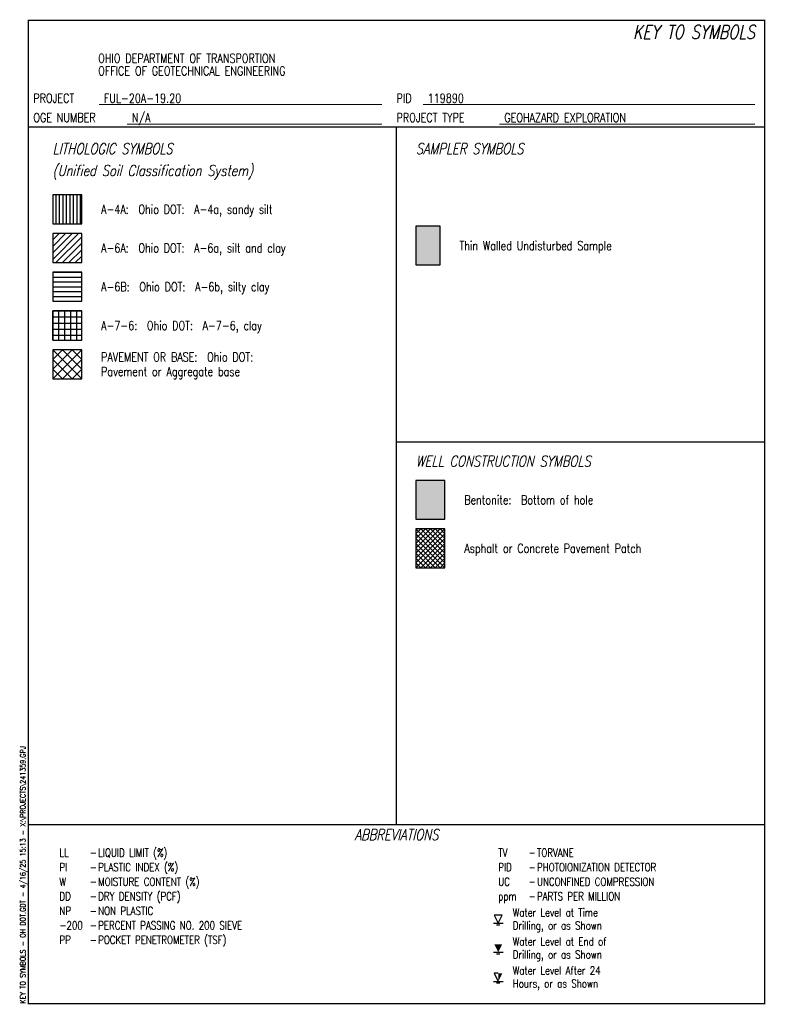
# Model space of a CAD drawing. Extents: x -0.1 to 7.6, y 0 to 10.2.
import ezdxf
from ezdxf.enums import TextEntityAlignment as Align

# ---------------------------------------------------------------- set-up
doc = ezdxf.new("R2010")
doc.units = 0
doc.linetypes.add('Solid', pattern=[0])
doc.layers.get('0').update_dxf_attribs({"linetype": 'Solid'})
doc.styles.add('ROMAND', font='romand', dxfattribs={"height": 1})

# ---------------------------------------------------------------- blocks, each defined once
blk = doc.blocks.new('DGRFC_WTLEV2')
at = {"color": 7, "linetype": 'Solid'}
for points in [[(-0.06, 0), (0.06, 0)], [(-0.02, -0.02), (0.02, -0.02)]]:
    blk.add_lwpolyline(points, dxfattribs=at)
at = {"color": 7}
blk.add_solid([(0, 0), (0.05, 0.1), (0, 0), (-0.05, 0.1)], dxfattribs=at)
blk = doc.blocks.new('DGRFC_WTLEV1')
at = {"color": 7, "linetype": 'Solid'}
for points in [[(-0.06, 0), (0.06, 0)], [(0, 0), (0.05, 0.1), (-0.05, 0.1), (0, 0)], [(-0.02, -0.02), (0.02, -0.02)]]:
    blk.add_lwpolyline(points, dxfattribs=at)
blk = doc.blocks.new('DGRFC_WTLEV3')
at = {"color": 7, "linetype": 'Solid'}
for points in [[(-0.06, 0), (0.06, 0)], [(0, 0.1), (-0.05, 0.1), (0, 0)], [(-0.02, -0.02), (0.02, -0.02)]]:
    blk.add_lwpolyline(points, dxfattribs=at)
at = {"color": 7}
blk.add_solid([(0, 0), (0.05, 0.1), (0, 0), (0, 0.1)], dxfattribs=at)

msp = doc.modelspace()

# ---------------------------------------------------------------- linework, layer by layer
at = {"color": 7, "linetype": 'Solid'}
for points, const_width in [([(0, 0), (7.6, 0), (7.6, 10.15), (0, 10.15), (0, 0)], 0.014), ([(0.728, 9.28), (3.65, 9.28)], 0.01), ([(4.072, 9.28), (7.5, 9.28)], 0.01), ([(1.018, 9.08), (3.65, 9.08)], 0.01), ([(4.862, 9.08), (7.5, 9.08)], 0.01)]:
    msp.add_lwpolyline(points, dxfattribs=dict(at, const_width=const_width))
for points in [[(0, 9.05), (7.6, 9.05)], [(3.8, 1.85), (3.8, 9.05)], [(0.25, 8.05), (0.55, 8.05), (0.55, 8.35), (0.25, 8.35), (0.25, 8.05)], [(0.286, 8.05), (0.286, 8.35)], [(0.322, 8.05), (0.322, 8.35)], [(0.358, 8.05), (0.358, 8.35)], [(0.394, 8.05), (0.394, 8.35)], [(0.43, 8.05), (0.43, 8.35)], [(0.466, 8.05), (0.466, 8.35)], [(0.502, 8.05), (0.502, 8.35)], [(0.538, 8.05), (0.538, 8.35)], [(0.25, 7.883), (0.317, 7.95)], [(0.25, 7.817), (0.383, 7.95)], [(0.25, 7.75), (0.45, 7.95)], [(0.25, 7.683), (0.517, 7.95)], [(0.25, 7.65), (0.55, 7.65), (0.55, 7.95), (0.25, 7.95), (0.25, 7.65)], [(4, 7.625), (4.25, 7.625), (4.25, 8.025), (4, 8.025), (4, 7.625)], [(0.283, 7.65), (0.55, 7.917)], [(0.35, 7.65), (0.55, 7.85)], [(0.417, 7.65), (0.55, 7.783)], [(0.483, 7.65), (0.55, 7.717)], [(0.55, 7.65), (0.55, 7.65)], [(0.25, 7.55), (0.55, 7.55)], [(0.25, 7.25), (0.55, 7.25), (0.55, 7.55), (0.25, 7.55), (0.25, 7.25)], [(0.25, 7.5), (0.55, 7.5)], [(0.25, 7.45), (0.55, 7.45)], [(0.25, 7.4), (0.55, 7.4)], [(0.25, 7.35), (0.55, 7.35)], [(0.25, 7.3), (0.55, 7.3)], [(0.25, 7.15), (0.55, 7.15)], [(0.25, 6.85), (0.25, 7.15)], [(0.25, 6.85), (0.55, 6.85), (0.55, 7.15), (0.25, 7.15), (0.25, 6.85)], [(0.312, 6.85), (0.312, 7.15)], [(0.375, 6.85), (0.375, 7.15)], [(0.438, 6.85), (0.438, 7.15)], [(0.5, 6.85), (0.5, 7.15)], [(0.25, 7.088), (0.55, 7.088)], [(0.25, 7.025), (0.55, 7.025)], [(0.25, 6.963), (0.55, 6.963)], [(0.25, 6.9), (0.55, 6.9)], [(0.25, 6.75), (0.55, 6.45)], [(0.25, 6.65), (0.35, 6.75)], [(0.25, 6.55), (0.45, 6.75)], [(0.25, 6.45), (0.55, 6.75)], [(0.25, 6.45), (0.55, 6.45), (0.55, 6.75), (0.25, 6.75), (0.25, 6.45)], [(0.35, 6.75), (0.55, 6.55)], [(0.45, 6.75), (0.55, 6.65)], [(0.55, 6.75), (0.55, 6.75)], [(0.25, 6.65), (0.45, 6.45)], [(0.35, 6.45), (0.55, 6.65)], [(0.25, 6.55), (0.35, 6.45)], [(0.45, 6.45), (0.55, 6.55)], [(0.25, 6.45), (0.25, 6.45)], [(0.55, 6.45), (0.55, 6.45)], [(3.8, 5.8), (7.6, 5.8)], [(4, 5), (4.3, 5), (4.3, 5.4), (4, 5.4), (4, 5)], [(4, 4.9), (4.3, 4.6)], [(4, 4.85), (4.05, 4.9)], [(4, 4.8), (4.1, 4.9)], [(4, 4.75), (4.15, 4.9)], [(4, 4.7), (4.2, 4.9)], [(4, 4.65), (4.25, 4.9)], [(4, 4.6), (4.3, 4.9)], [(4, 4.5), (4.3, 4.5), (4.3, 4.9), (4, 4.9), (4, 4.5)], [(4.05, 4.9), (4.3, 4.65)], [(4.1, 4.9), (4.3, 4.7)], [(4.15, 4.9), (4.3, 4.75)], [(4.2, 4.9), (4.3, 4.8)], [(4.25, 4.9), (4.3, 4.85)], [(4.3, 4.9), (4.3, 4.9)], [(4, 4.85), (4.3, 4.55)], [(4, 4.55), (4.3, 4.85)], [(4, 4.8), (4.3, 4.5)], [(4, 4.5), (4.3, 4.8)], [(4, 4.75), (4.25, 4.5)], [(4, 4.7), (4.2, 4.5)], [(4.05, 4.5), (4.3, 4.75)], [(4.1, 4.5), (4.3, 4.7)], [(4, 4.65), (4.15, 4.5)], [(4, 4.6), (4.1, 4.5)], [(4.15, 4.5), (4.3, 4.65)], [(4.2, 4.5), (4.3, 4.6)], [(4, 4.55), (4.05, 4.5)], [(4, 4.5), (4, 4.5)], [(4.25, 4.5), (4.3, 4.55)], [(4.3, 4.5), (4.3, 4.5)], [(0, 1.85), (7.6, 1.85)]]:
    msp.add_lwpolyline(points, dxfattribs=at)
at = {"color": 9}
for points in [[(4, 7.625), (4, 8.025), (4.25, 7.625), (4.25, 8.025)], [(4, 5), (4, 5.4), (4.3, 5), (4.3, 5.4)]]:
    msp.add_solid(points, dxfattribs=at)

# ---------------------------------------------------------------- block references
at = {"xscale": 0.833333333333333, "yscale": 0.833333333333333}
for name, p in [('DGRFC_WTLEV1', (4.85, 0.83)), ('DGRFC_WTLEV2', (4.85, 0.53)), ('DGRFC_WTLEV3', (4.85, 0.23))]:
    msp.add_blockref(name, p, dxfattribs=at)

# ---------------------------------------------------------------- texts
at = {"color": 7, "style": 'ROMAND', "oblique": 13, "width": 0.78}
msp.add_text('KEY TO SYMBOLS', height=0.1395, dxfattribs=at).set_placement((7.5, 10.1), align=Align.TOP_RIGHT)
at = {"color": 7, "style": 'ROMAND', "width": 0.78}
for s, height, p in [('OHIO DEPARTMENT OF TRANSPORTION', 0.093, (0.72, 9.805)), ('OFFICE OF GEOTECHNICAL ENGINEERING', 0.093, (0.72, 9.675)), ('LL', 0.0837, (0.32, 1.6)), ('LIQUID LIMIT (%)', 0.0837, (0.72, 1.6)), ('TV', 0.0837, (4.85, 1.6)), ('TORVANE', 0.0837, (5.25, 1.6)), ('PI', 0.0837, (0.32, 1.45)), ('PLASTIC INDEX (%)', 0.0837, (0.72, 1.45)), ('PID', 0.0837, (4.85, 1.45)), ('PHOTOIONIZATION DETECTOR', 0.0837, (5.25, 1.45)), ('W', 0.0837, (0.32, 1.3)), ('MOISTURE CONTENT (%)', 0.0837, (0.72, 1.3)), ('UC', 0.0837, (4.85, 1.3)), ('UNCONFINED COMPRESSION', 0.0837, (5.25, 1.3)), ('DD', 0.0837, (0.32, 1.15)), ('DRY DENSITY (PCF)', 0.0837, (0.72, 1.15)), ('ppm', 0.0837, (4.85, 1.15)), ('PARTS PER MILLION', 0.0837, (5.25, 1.15)), ('NP', 0.0837, (0.32, 1)), ('NON PLASTIC', 0.0837, (0.72, 1)), ('-200', 0.0837, (0.32, 0.85)), ('PERCENT PASSING NO. 200 SIEVE', 0.0837, (0.72, 0.85)), ('PP', 0.0837, (0.32, 0.7)), ('POCKET PENETROMETER (TSF)', 0.0837, (0.72, 0.7))]:
    msp.add_text(s, height=height, dxfattribs=at).set_placement(p, align=Align.TOP_LEFT)
for s, height, p in [('PROJECT', 0.093, (0.05, 9.3)), ('FUL-20A-19.20', 0.093, (0.778, 9.3)), ('PID', 0.093, (3.8, 9.3)), ('119890', 0.093, (4.122, 9.3)), ('OGE NUMBER', 0.093, (0.05, 9.1)), ('N/A', 0.093, (1.068, 9.1)), ('PROJECT TYPE', 0.093, (3.8, 9.1)), ('GEOHAZARD EXPLORATION', 0.093, (4.912, 9.1)), ('Water Level at Time', 0.0837, (5, 0.9)), ('Drilling, or as Shown', 0.0837, (5, 0.765)), ('Water Level at End of', 0.0837, (5, 0.6)), ('Drilling, or as Shown', 0.0837, (5, 0.465)), ('Water Level After 24', 0.0837, (5, 0.3)), ('Hours, or as Shown', 0.0837, (5, 0.165))]:
    msp.add_text(s, height=height, dxfattribs=at).set_placement(p)
at = {"color": 7, "style": 'ROMAND', "oblique": 13, "width": 0.78}
for s, p in [('LITHOLOGIC SYMBOLS', (0.25, 8.825)), ('SAMPLER SYMBOLS', (4, 8.825)), ('(Unified Soil Classification System)', (0.25, 8.6)), ('WELL CONSTRUCTION SYMBOLS', (4, 5.6))]:
    msp.add_text(s, height=0.1116, dxfattribs=at).set_placement(p, align=Align.MIDDLE_LEFT)
at = {"color": 7, "style": 'ROMAND', "width": 0.78}
for s, p in [('A-4A:  Ohio DOT:  A-4a, sandy silt', (0.75, 8.2)), ('A-6A:  Ohio DOT:  A-6a, silt and clay', (0.75, 7.8)), ('Thin Walled Undisturbed Sample', (4.45, 7.825)), ('A-6B:  Ohio DOT:  A-6b, silty clay', (0.75, 7.4)), ('A-7-6:  Ohio DOT:  A-7-6, clay', (0.75, 7)), ('PAVEMENT OR BASE:  Ohio DOT:', (0.75, 6.675)), ('Pavement or Aggregate base', (0.75, 6.525)), ('Bentonite:  Bottom of hole', (4.5, 5.2)), ('Asphalt or Concrete Pavement Patch', (4.5, 4.7))]:
    msp.add_text(s, height=0.093, dxfattribs=at).set_placement(p, align=Align.MIDDLE_LEFT)
msp.add_text('KEY TO SYMBOLS - OH DOT.GDT - 4/16/25 15:13 - X:\\PROJECTS\\241359.GPJ', height=0.0558, rotation=90, dxfattribs=at).set_placement((-0.03, 0))
at = {"color": 7, "style": 'ROMAND', "oblique": 13, "width": 0.78}
msp.add_text('ABBREVIATIONS', height=0.1116, dxfattribs=at).set_placement((3.8, 1.8), align=Align.TOP_CENTER)
at = {"color": 7, "style": 'ROMAND', "width": 0.78}
for p in [(0.67, 1.6), (5.2, 1.6), (0.67, 1.45), (5.2, 1.45), (0.67, 1.3), (5.2, 1.3), (0.67, 1.15), (5.2, 1.15), (0.67, 1), (0.67, 0.85), (0.67, 0.7)]:
    msp.add_text('-', height=0.0837, dxfattribs=at).set_placement(p, align=Align.TOP_CENTER)

doc.saveas('drawing.dxf')
